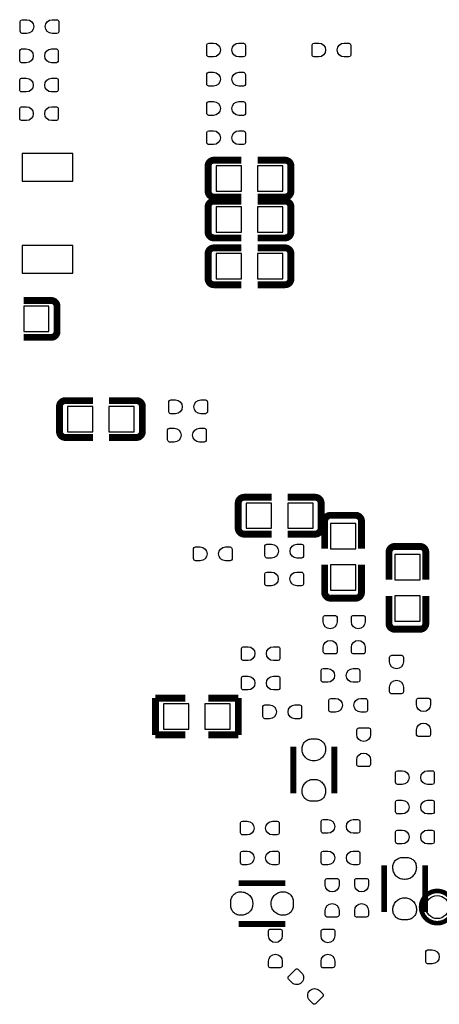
# Model space of a CAD drawing. Extents: x -29.9 to 37.3, y -29.3 to 48.8.
# Tile 4 of 8: x -8.7 to 0.4, y -4.5 to 16.9. Entities that reach past the tile are written whole.
import ezdxf

# ---------------------------------------------------------------- set-up
doc = ezdxf.new("R2010")
doc.units = 0
doc.layers.add('PG_SILKSCREEN_BOTTOM', color=173, linetype='CONTINUOUS')
doc.layers.add('PIN_BOTTOM', color=132, linetype='CONTINUOUS')

msp = doc.modelspace()

# ---------------------------------------------------------------- linework, layer by layer
at = {"layer": 'PG_SILKSCREEN_BOTTOM'}
for points, const_width in [([(-4.455897, 13.862152, 0.414253), (-4.582897, 13.735152)], 0.150012), ([(-2.783103, 13.735152, 0.414253), (-2.910103, 13.862152)], 0.150012), ([(-4.582897, 13.188848, 0.414331), (-4.455897, 13.061848)], 0.150012), ([(-2.910103, 13.061848, 0.414331), (-2.783103, 13.188848)], 0.150012), ([(-4.455897, 12.973152, 0.414253), (-4.582897, 12.846152)], 0.150012), ([(-2.783103, 12.846152, 0.414253), (-2.910103, 12.973152)], 0.150012), ([(-4.582897, 12.299848, 0.414331), (-4.455897, 12.172848)], 0.150012), ([(-2.910103, 12.172848, 0.414331), (-2.783103, 12.299848)], 0.150012), ([(-4.455897, 11.957152, 0.414253), (-4.582897, 11.830152)], 0.150012), ([(-2.783103, 11.830152, 0.414253), (-2.910103, 11.957152)], 0.150012), ([(-4.582897, 11.283848, 0.414331), (-4.455897, 11.156848)], 0.150012), ([(-2.910103, 11.156848, 0.414331), (-2.783103, 11.283848)], 0.150012), ([(-7.863103, 10.687152, 0.414331), (-7.990103, 10.814152)], 0.150012), ([(-7.990103, 10.013848, 0.414253), (-7.863103, 10.140848)], 0.150012), ([(-7.68289, 8.638997, 0.414331), (-7.80989, 8.511997)], 0.150012), ([(-6.010097, 8.511997, 0.414331), (-6.137097, 8.638997)], 0.150012), ([(-7.80989, 7.965694, 0.414253), (-7.68289, 7.838694)], 0.150012), ([(-6.137097, 7.838694, 0.414253), (-6.010097, 7.965694)], 0.150012), ([(-3.800907, 6.539992, 0.414331), (-3.927907, 6.412992)], 0.150012), ([(-2.128114, 6.412992, 0.414331), (-2.255114, 6.539992)], 0.150012), ([(-1.924152, 6.147537, 0.414253), (-2.051152, 6.020537)], 0.150012), ([(-1.250848, 6.020537, 0.414331), (-1.377848, 6.147537)], 0.150012), ([(-3.927907, 5.866689, 0.414253), (-3.800907, 5.739689)], 0.150012), ([(-2.255114, 5.739689, 0.414253), (-2.128114, 5.866689)], 0.150012), ([(-0.527304, 5.471897, 0.414253), (-0.654304, 5.344897)], 0.150012), ([(0.145999, 5.344897, 0.414331), (0.018999, 5.471897)], 0.150012), ([(-2.051152, 4.474743, 0.414253), (-1.924152, 4.347743)], 0.150012), ([(-1.377848, 4.347743, 0.414331), (-1.250848, 4.474743)], 0.150012), ([(-0.654304, 3.799103, 0.414253), (-0.527304, 3.672103)], 0.150012), ([(0.018999, 3.672103, 0.414331), (0.145999, 3.799103)], 0.150012), ([(0.743712, -2.3622, 1), (0.043688, -2.3622, 1), (0.743712, -2.3622)], 0.100101)]:
    msp.add_lwpolyline(points, format="xyb", dxfattribs=dict(at, const_width=const_width))
for points, const_width in [([(-4.455897, 13.862152), (-3.858209, 13.862152)], 0.150012), ([(-2.910103, 13.862152), (-3.507689, 13.862152)], 0.150012), ([(-4.582897, 13.735152), (-4.582897, 13.188848)], 0.150012), ([(-2.783103, 13.188848), (-2.783103, 13.735152)], 0.150012), ([(-4.455897, 13.061848), (-3.858209, 13.061848)], 0.150012), ([(-4.455897, 12.973152), (-3.858209, 12.973152)], 0.150012), ([(-2.910103, 13.061848), (-3.507689, 13.061848)], 0.150012), ([(-2.910103, 12.973152), (-3.507689, 12.973152)], 0.150012), ([(-4.582897, 12.846152), (-4.582897, 12.299848)], 0.150012), ([(-2.783103, 12.299848), (-2.783103, 12.846152)], 0.150012), ([(-4.455897, 12.172848), (-3.858209, 12.172848)], 0.150012), ([(-2.910103, 12.172848), (-3.507689, 12.172848)], 0.150012), ([(-4.455897, 11.957152), (-3.858209, 11.957152)], 0.150012), ([(-2.910103, 11.957152), (-3.507689, 11.957152)], 0.150012), ([(-4.582897, 11.830152), (-4.582897, 11.283848)], 0.150012), ([(-2.783103, 11.283848), (-2.783103, 11.830152)], 0.150012), ([(-4.455897, 11.156848), (-3.858209, 11.156848)], 0.150012), ([(-2.910103, 11.156848), (-3.507689, 11.156848)], 0.150012), ([(-7.990103, 10.814152), (-8.587791, 10.814152)], 0.150012), ([(-7.863103, 10.140848), (-7.863103, 10.687152)], 0.150012), ([(-7.990103, 10.013848), (-8.587791, 10.013848)], 0.150012), ([(-7.80989, 8.511997), (-7.80989, 7.965694)], 0.150012), ([(-7.68289, 8.638997), (-7.085305, 8.638997)], 0.150012), ([(-6.137097, 8.638997), (-6.734785, 8.638997)], 0.150012), ([(-6.010097, 7.965694), (-6.010097, 8.511997)], 0.150012), ([(-7.68289, 7.838694), (-7.085305, 7.838694)], 0.150012), ([(-6.137097, 7.838694), (-6.734785, 7.838694)], 0.150012), ([(-3.927907, 6.412992), (-3.927907, 5.866689)], 0.150012), ([(-3.800907, 6.539992), (-3.203321, 6.539992)], 0.150012), ([(-2.255114, 6.539992), (-2.852801, 6.539992)], 0.150012), ([(-2.128114, 5.866689), (-2.128114, 6.412992)], 0.150012), ([(-1.377848, 6.147537), (-1.924152, 6.147537)], 0.150012), ([(-2.051152, 6.020537), (-2.051152, 5.422951)], 0.150012), ([(-1.250848, 6.020537), (-1.250848, 5.422951)], 0.150012), ([(-3.800907, 5.739689), (-3.203321, 5.739689)], 0.150012), ([(-2.255114, 5.739689), (-2.852801, 5.739689)], 0.150012), ([(-0.654304, 5.344897), (-0.654304, 4.747311)], 0.150012), ([(0.018999, 5.471897), (-0.527304, 5.471897)], 0.150012), ([(0.145999, 5.344897), (0.145999, 4.747311)], 0.150012), ([(-2.051152, 4.474743), (-2.051152, 5.072431)], 0.150012), ([(-1.250848, 4.474743), (-1.250848, 5.072431)], 0.150012), ([(-1.924152, 4.347743), (-1.377848, 4.347743)], 0.150012), ([(-0.654304, 3.799103), (-0.654304, 4.396791)], 0.150012), ([(0.145999, 3.799103), (0.145999, 4.396791)], 0.150012), ([(-0.527304, 3.672103), (0.018999, 3.672103)], 0.150012), ([(-5.725897, 2.177999), (-5.725897, 1.378001)], 0.150089), ([(-5.075911, 2.177999), (-5.725897, 2.177999)], 0.150089), ([(-4.576089, 2.177999), (-3.926103, 2.177999)], 0.150089), ([(-3.926103, 2.177999), (-3.926103, 1.378001)], 0.150089), ([(-5.725897, 1.378001), (-5.075911, 1.378001)], 0.150089), ([(-3.926103, 1.378001), (-4.576089, 1.378001)], 0.150089), ([(-2.7305, 1.121004), (-2.7305, 0.105004)], 0.127), ([(-1.8415, 0.105004), (-1.8415, 1.121004)], 0.127), ([(-0.758698, -1.453896), (-0.758698, -2.469896)], 0.127), ([(0.130302, -2.469896), (0.130302, -1.453896)], 0.127), ([(-2.904109, -1.8415), (-3.920109, -1.8415)], 0.127), ([(-3.920109, -2.7305), (-2.904109, -2.7305)], 0.127)]:
    msp.add_lwpolyline(points, dxfattribs=dict(at, const_width=const_width))
at = {"layer": 'PIN_BOTTOM'}
for points in [[(-8.518525, 16.614089), (-8.620125, 16.614089, -0.375947), (-8.662518, 16.662502), (-8.662518, 16.878402, -0.364938), (-8.620125, 16.914114), (-8.518525, 16.914114, -0.999502)], [(-7.96831, 16.914114), (-7.86671, 16.914114, -0.375947), (-7.824318, 16.865702), (-7.824318, 16.649802, -0.364938), (-7.86671, 16.614089), (-7.96831, 16.614089, -0.999502)], [(-8.53026, 15.978886), (-8.63186, 15.978886, -0.375947), (-8.674252, 16.027298), (-8.674252, 16.243198, -0.364938), (-8.63186, 16.278911), (-8.53026, 16.278911, -0.999502)], [(-7.980045, 16.278911), (-7.878445, 16.278911, -0.375947), (-7.836052, 16.230498), (-7.836052, 16.014598, -0.364938), (-7.878445, 15.978886), (-7.980045, 15.978886, -0.999502)], [(-4.46626, 16.105886), (-4.56786, 16.105886, -0.375947), (-4.610252, 16.154298), (-4.610252, 16.370198, -0.364938), (-4.56786, 16.405911), (-4.46626, 16.405911, -0.999502)], [(-3.916045, 16.405911), (-3.814445, 16.405911, -0.375947), (-3.772052, 16.357498), (-3.772052, 16.141598, -0.364938), (-3.814445, 16.105886), (-3.916045, 16.105886, -0.999502)], [(-2.180107, 16.105988), (-2.281707, 16.105988, -0.375947), (-2.3241, 16.1544), (-2.3241, 16.3703, -0.364938), (-2.281707, 16.406012), (-2.180107, 16.406012, -0.999502)], [(-1.629893, 16.406012), (-1.528293, 16.406012, -0.375947), (-1.4859, 16.3576), (-1.4859, 16.1417, -0.364938), (-1.528293, 16.105988), (-1.629893, 16.105988, -0.999502)], [(-8.53026, 15.343886), (-8.63186, 15.343886, -0.375947), (-8.674252, 15.392298), (-8.674252, 15.608198, -0.364938), (-8.63186, 15.643911), (-8.53026, 15.643911, -0.999502)], [(-7.980045, 15.643911), (-7.878445, 15.643911, -0.375947), (-7.836052, 15.595498), (-7.836052, 15.379598, -0.364938), (-7.878445, 15.343886), (-7.980045, 15.343886, -0.999502)], [(-4.465955, 15.471089), (-4.567555, 15.471089, -0.375947), (-4.609948, 15.519502), (-4.609948, 15.735402, -0.364938), (-4.567555, 15.771114), (-4.465955, 15.771114, -0.999502)], [(-3.91574, 15.771114), (-3.81414, 15.771114, -0.375947), (-3.771748, 15.722702), (-3.771748, 15.506802, -0.364938), (-3.81414, 15.471089), (-3.91574, 15.471089, -0.999502)], [(-8.529955, 14.722577), (-8.631555, 14.722577, -0.375947), (-8.673948, 14.770989), (-8.673948, 14.986889, -0.364938), (-8.631555, 15.022601), (-8.529955, 15.022601, -0.999502)], [(-7.97974, 15.022601), (-7.87814, 15.022601, -0.375947), (-7.835748, 14.974189), (-7.835748, 14.758289, -0.364938), (-7.87814, 14.722577), (-7.97974, 14.722577, -0.999502)], [(-4.465955, 14.836089), (-4.567555, 14.836089, -0.375947), (-4.609948, 14.884502), (-4.609948, 15.100402, -0.364938), (-4.567555, 15.136114), (-4.465955, 15.136114, -0.999502)], [(-3.91574, 15.136114), (-3.81414, 15.136114, -0.375947), (-3.771748, 15.087702), (-3.771748, 14.871802, -0.364938), (-3.81414, 14.836089), (-3.91574, 14.836089, -0.999502)], [(-4.46626, 14.200886), (-4.56786, 14.200886, -0.375947), (-4.610252, 14.249298), (-4.610252, 14.465198, -0.364938), (-4.56786, 14.500911), (-4.46626, 14.500911, -0.999502)], [(-3.916045, 14.500911), (-3.814445, 14.500911, -0.375947), (-3.772052, 14.452498), (-3.772052, 14.236598, -0.364938), (-3.814445, 14.200886), (-3.916045, 14.200886, -0.999502)], [(-5.293208, 8.354822), (-5.394808, 8.354822, -0.375947), (-5.4372, 8.403234), (-5.4372, 8.619134, -0.364938), (-5.394808, 8.654847), (-5.293208, 8.654847, -0.999502)], [(-4.742993, 8.654847), (-4.641393, 8.654847, -0.375947), (-4.599, 8.606434), (-4.599, 8.390534, -0.364938), (-4.641393, 8.354822), (-4.742993, 8.354822, -0.999502)], [(-5.318277, 7.739558), (-5.419877, 7.739558, -0.375947), (-5.46227, 7.78797), (-5.46227, 8.00387, -0.364938), (-5.419877, 8.039583), (-5.318277, 8.039583, -0.999502)], [(-4.768063, 8.039583), (-4.666463, 8.039583, -0.375947), (-4.62407, 7.99117), (-4.62407, 7.77527, -0.364938), (-4.666463, 7.739558), (-4.768063, 7.739558, -0.999502)], [(-4.755109, 5.159985), (-4.856709, 5.159985, -0.375947), (-4.899101, 5.208397), (-4.899101, 5.424297, -0.364938), (-4.856709, 5.460009), (-4.755109, 5.460009, -0.999502)], [(-4.204894, 5.460009), (-4.103294, 5.460009, -0.375947), (-4.060901, 5.411597), (-4.060901, 5.195697, -0.364938), (-4.103294, 5.159985), (-4.204894, 5.159985, -0.999502)], [(-3.203118, 5.219979), (-3.304718, 5.219979, -0.375947), (-3.34711, 5.268392), (-3.34711, 5.484292, -0.364938), (-3.304718, 5.520004), (-3.203118, 5.520004, -0.999502)], [(-2.652903, 5.520004), (-2.551303, 5.520004, -0.375947), (-2.50891, 5.471592), (-2.50891, 5.255692, -0.364938), (-2.551303, 5.219979), (-2.652903, 5.219979, -0.999502)], [(-3.207309, 4.61579), (-3.308909, 4.61579, -0.375947), (-3.351301, 4.664202), (-3.351301, 4.880102, -0.364938), (-3.308909, 4.915814), (-3.207309, 4.915814, -0.999502)], [(-2.657094, 4.915814), (-2.555494, 4.915814, -0.375947), (-2.513101, 4.867402), (-2.513101, 4.651502, -0.364938), (-2.555494, 4.61579), (-2.657094, 4.61579, -0.999502)], [(-2.080412, 3.831107), (-2.080412, 3.932707, -0.375947), (-2.032, 3.9751), (-1.8161, 3.9751, -0.364938), (-1.780388, 3.932707), (-1.780388, 3.831107, -0.999502)], [(-1.470812, 3.831107), (-1.470812, 3.932707, -0.375947), (-1.4224, 3.9751), (-1.2065, 3.9751, -0.364938), (-1.170788, 3.932707), (-1.170788, 3.831107, -0.999502)], [(-1.780388, 3.280893), (-1.780388, 3.179293, -0.375947), (-1.8288, 3.1369), (-2.0447, 3.1369, -0.364938), (-2.080412, 3.179293), (-2.080412, 3.280893, -0.999502)], [(-1.170788, 3.280893), (-1.170788, 3.179293, -0.375947), (-1.2192, 3.1369), (-1.4351, 3.1369, -0.364938), (-1.470812, 3.179293), (-1.470812, 3.280893, -0.999502)], [(-3.715715, 2.992984), (-3.817315, 2.992984, -0.375947), (-3.859708, 3.041396), (-3.859708, 3.257296, -0.364938), (-3.817315, 3.293008), (-3.715715, 3.293008, -0.999502)], [(-3.1655, 3.293008), (-3.0639, 3.293008, -0.375947), (-3.021508, 3.244596), (-3.021508, 3.028696, -0.364938), (-3.0639, 2.992984), (-3.1655, 2.992984, -0.999502)], [(-0.640004, 2.96512), (-0.640004, 3.06672, -0.375947), (-0.591591, 3.109112), (-0.375691, 3.109112, -0.364938), (-0.339979, 3.06672), (-0.339979, 2.96512, -0.999502)], [(-1.983715, 2.520975), (-2.085315, 2.520975, -0.375947), (-2.127707, 2.569388), (-2.127707, 2.785288, -0.364938), (-2.085315, 2.821), (-1.983715, 2.821, -0.999502)], [(-1.4335, 2.821), (-1.3319, 2.821, -0.375947), (-1.289507, 2.772588), (-1.289507, 2.556688, -0.364938), (-1.3319, 2.520975), (-1.4335, 2.520975, -0.999502)], [(-3.715715, 2.353589), (-3.817315, 2.353589, -0.375947), (-3.859708, 2.402002), (-3.859708, 2.617902, -0.364938), (-3.817315, 2.653614), (-3.715715, 2.653614, -0.999502)], [(-3.1655, 2.653614), (-3.0639, 2.653614, -0.375947), (-3.021508, 2.605202), (-3.021508, 2.389302, -0.364938), (-3.0639, 2.353589), (-3.1655, 2.353589, -0.999502)], [(-0.339979, 2.414905), (-0.339979, 2.313305, -0.375947), (-0.388391, 2.270912), (-0.604291, 2.270912, -0.364938), (-0.640004, 2.313305), (-0.640004, 2.414905, -0.999502)], [(-1.816506, 1.870989), (-1.918106, 1.870989, -0.375947), (-1.960499, 1.919402), (-1.960499, 2.135302, -0.364938), (-1.918106, 2.171014), (-1.816506, 2.171014, -0.999502)], [(-1.266292, 2.171014), (-1.164692, 2.171014, -0.375947), (-1.122299, 2.122602), (-1.122299, 1.906702, -0.364938), (-1.164692, 1.870989), (-1.266292, 1.870989, -0.999502)], [(-0.053619, 2.034515), (-0.053619, 2.136115, -0.375947), (-0.005207, 2.178507), (0.210693, 2.178507, -0.364938), (0.246405, 2.136115), (0.246405, 2.034515, -0.999502)], [(-3.246907, 1.729588), (-3.348507, 1.729588, -0.375947), (-3.3909, 1.778), (-3.3909, 1.9939, -0.364938), (-3.348507, 2.029612), (-3.246907, 2.029612, -0.999502)], [(-2.696693, 2.029612), (-2.595093, 2.029612, -0.375947), (-2.5527, 1.9812), (-2.5527, 1.7653, -0.364938), (-2.595093, 1.729588), (-2.696693, 1.729588, -0.999502)], [(-1.353617, 1.384503), (-1.353617, 1.486103, -0.375947), (-1.305204, 1.528496), (-1.089304, 1.528496, -0.364938), (-1.053592, 1.486103), (-1.053592, 1.384503, -0.999502)], [(0.246405, 1.4843), (0.246405, 1.3827, -0.375947), (0.197993, 1.340307), (-0.017907, 1.340307, -0.364938), (-0.053619, 1.3827), (-0.053619, 1.4843, -0.999502)], [(-1.053592, 0.834288), (-1.053592, 0.732688, -0.375947), (-1.102004, 0.690296), (-1.317904, 0.690296, -0.364938), (-1.353617, 0.732688), (-1.353617, 0.834288, -0.999502)], [(-0.3651, 0.299999), (-0.4667, 0.299999, -0.375947), (-0.509092, 0.348412), (-0.509092, 0.564312, -0.364938), (-0.4667, 0.600024), (-0.3651, 0.600024, -0.999502)], [(0.185115, 0.600024), (0.286715, 0.600024, -0.375947), (0.329108, 0.551612), (0.329108, 0.335712, -0.364938), (0.286715, 0.299999), (0.185115, 0.299999, -0.999502)], [(-0.3651, -0.340004), (-0.4667, -0.340004, -0.375947), (-0.509092, -0.291592), (-0.509092, -0.075692, -0.364938), (-0.4667, -0.03998), (-0.3651, -0.03998, -0.999502)], [(0.185115, -0.03998), (0.286715, -0.03998, -0.375947), (0.329108, -0.088392), (0.329108, -0.304292, -0.364938), (0.286715, -0.340004), (0.185115, -0.340004, -0.999502)], [(-3.732809, -0.795325), (-3.834409, -0.795325, -0.375947), (-3.876802, -0.746912), (-3.876802, -0.531012, -0.364938), (-3.834409, -0.4953), (-3.732809, -0.4953, -0.999502)], [(-3.182595, -0.4953), (-3.080995, -0.4953, -0.375947), (-3.038602, -0.543712), (-3.038602, -0.759612, -0.364938), (-3.080995, -0.795325), (-3.182595, -0.795325, -0.999502)], [(-1.980311, -0.759612), (-2.081911, -0.759612, -0.375947), (-2.124304, -0.7112), (-2.124304, -0.4953, -0.364938), (-2.081911, -0.459588), (-1.980311, -0.459588, -0.999502)], [(-1.430096, -0.459588), (-1.328496, -0.459588, -0.375947), (-1.286104, -0.508), (-1.286104, -0.7239, -0.364938), (-1.328496, -0.759612), (-1.430096, -0.759612, -0.999502)], [(-0.3651, -0.990016), (-0.4667, -0.990016, -0.375947), (-0.509092, -0.941603), (-0.509092, -0.725703, -0.364938), (-0.4667, -0.689991), (-0.3651, -0.689991, -0.999502)], [(0.185115, -0.689991), (0.286715, -0.689991, -0.375947), (0.329108, -0.738403), (0.329108, -0.954303, -0.364938), (0.286715, -0.990016), (0.185115, -0.990016, -0.999502)], [(-3.732809, -1.445311), (-3.834409, -1.445311, -0.375947), (-3.876802, -1.396898), (-3.876802, -1.180998, -0.364938), (-3.834409, -1.145286), (-3.732809, -1.145286, -0.999502)], [(-3.182595, -1.145286), (-3.080995, -1.145286, -0.375947), (-3.038602, -1.193698), (-3.038602, -1.409598, -0.364938), (-3.080995, -1.445311), (-3.182595, -1.445311, -0.999502)], [(-1.980311, -1.445412), (-2.081911, -1.445412, -0.375947), (-2.124304, -1.397), (-2.124304, -1.1811, -0.364938), (-2.081911, -1.145388), (-1.980311, -1.145388, -0.999502)], [(-1.430096, -1.145388), (-1.328496, -1.145388, -0.375947), (-1.286104, -1.1938), (-1.286104, -1.4097, -0.364938), (-1.328496, -1.445412), (-1.430096, -1.445412, -0.999502)], [(-2.038121, -1.883893), (-2.038121, -1.782293, -0.375947), (-1.989709, -1.7399), (-1.773809, -1.7399, -0.364938), (-1.738097, -1.782293), (-1.738097, -1.883893, -0.999502)], [(-1.398016, -1.883893), (-1.398016, -1.782293, -0.375947), (-1.349604, -1.7399), (-1.133704, -1.7399, -0.364938), (-1.097991, -1.782293), (-1.097991, -1.883893, -0.999502)], [(-1.738097, -2.434107), (-1.738097, -2.535707, -0.375947), (-1.786509, -2.5781), (-2.002409, -2.5781, -0.364938), (-2.038121, -2.535707), (-2.038121, -2.434107, -0.999502)], [(-1.097991, -2.434107), (-1.097991, -2.535707, -0.375947), (-1.146404, -2.5781), (-1.362304, -2.5781, -0.364938), (-1.398016, -2.535707), (-1.398016, -2.434107, -0.999502)], [(-3.271012, -2.984881), (-3.271012, -2.883281, -0.375947), (-3.2226, -2.840888), (-3.0067, -2.840888, -0.364938), (-2.970987, -2.883281), (-2.970987, -2.984881, -0.999502)], [(-2.13012, -2.986989), (-2.13012, -2.885389, -0.375947), (-2.081708, -2.842997), (-1.865808, -2.842997, -0.364938), (-1.830095, -2.885389), (-1.830095, -2.986989, -0.999502)], [(-2.970987, -3.535096), (-2.970987, -3.636696, -0.375947), (-3.0194, -3.679088), (-3.2353, -3.679088, -0.364938), (-3.271012, -3.636696), (-3.271012, -3.535096, -0.999502)], [(-1.830095, -3.537204), (-1.830095, -3.638804, -0.375947), (-1.878508, -3.681197), (-2.094408, -3.681197, -0.364938), (-2.13012, -3.638804), (-2.13012, -3.537204, -0.999502)], [(0.286893, -3.593008), (0.185293, -3.593008, -0.375947), (0.1429, -3.544595), (0.1429, -3.328695, -0.364938), (0.185293, -3.292983), (0.286893, -3.292983, -0.999502)], [(-2.764434, -4.000932), (-2.836266, -3.929075, -0.375993), (-2.831998, -3.864864), (-2.679344, -3.71221, -0.364888), (-2.624125, -3.716934), (-2.552268, -3.788766, -0.999516)], [(-2.163166, -4.177868), (-2.091334, -4.249725, -0.375993), (-2.095602, -4.313936), (-2.248256, -4.46659, -0.364888), (-2.303475, -4.461866), (-2.375332, -4.390034, -0.999516)]]:
    msp.add_lwpolyline(points, format="xyb", close=True, dxfattribs=at)
for points in [[(-8.61996, 14.009954), (-8.61996, 13.410057), (-7.519861, 13.410057), (-7.519861, 14.009954)], [(-4.408043, 13.736803), (-4.408043, 13.186893), (-3.858133, 13.186893), (-3.858133, 13.736803)], [(-3.507867, 13.736803), (-3.507867, 13.186893), (-2.957957, 13.186893), (-2.957957, 13.736803)], [(-4.408043, 12.847803), (-4.408043, 12.297893), (-3.858133, 12.297893), (-3.858133, 12.847803)], [(-3.507867, 12.847803), (-3.507867, 12.297893), (-2.957957, 12.297893), (-2.957957, 12.847803)], [(-8.61996, 12.009958), (-8.61996, 11.410061), (-7.519861, 11.410061), (-7.519861, 12.009958)], [(-4.408043, 11.831803), (-4.408043, 11.281893), (-3.858133, 11.281893), (-3.858133, 11.831803)], [(-3.507867, 11.831803), (-3.507867, 11.281893), (-2.957957, 11.281893), (-2.957957, 11.831803)], [(-8.037957, 10.139197), (-8.037957, 10.689107), (-8.587867, 10.689107), (-8.587867, 10.139197)], [(-7.085127, 7.964043), (-7.085127, 8.513953), (-7.635037, 8.513953), (-7.635037, 7.964043)], [(-6.184951, 7.964043), (-6.184951, 8.513953), (-6.734861, 8.513953), (-6.734861, 7.964043)], [(-3.203143, 5.865038), (-3.203143, 6.414948), (-3.753053, 6.414948), (-3.753053, 5.865038)], [(-2.302967, 5.865038), (-2.302967, 6.414948), (-2.852877, 6.414948), (-2.852877, 5.865038)], [(-1.925803, 5.422773), (-1.375893, 5.422773), (-1.375893, 5.972683), (-1.925803, 5.972683)], [(-0.528955, 4.747133), (0.020955, 4.747133), (0.020955, 5.297043), (-0.528955, 5.297043)], [(-1.925803, 4.522597), (-1.375893, 4.522597), (-1.375893, 5.072507), (-1.925803, 5.072507)], [(-0.528955, 3.846957), (0.020955, 3.846957), (0.020955, 4.396867), (-0.528955, 4.396867)], [(-5.001133, 1.503045), (-5.001133, 2.052955), (-5.551043, 2.052955), (-5.551043, 1.503045)], [(-4.100957, 1.503045), (-4.100957, 2.052955), (-4.650867, 2.052955), (-4.650867, 1.503045)], [(-2.032305, 1.095502), (-2.031009, 1.071397), (-2.032305, 1.047496), (-2.035302, 1.023696), (-2.040611, 0.999998), (-2.048307, 0.977214), (-2.057705, 0.955091), (-2.069109, 0.934009), (-2.082292, 0.913892), (-2.097507, 0.895096), (-2.113991, 0.877595), (-2.132305, 0.861898), (-2.151888, 0.847903), (-2.174697, 0.836498), (-2.198599, 0.827303), (-2.223287, 0.820496), (-2.248408, 0.815594), (-2.273808, 0.81341), (-2.299208, 0.81341), (-2.324608, 0.815594), (-2.349805, 0.820496), (-2.374392, 0.827303), (-2.398293, 0.836498), (-2.421103, 0.847903), (-2.440889, 0.86139), (-2.459507, 0.876605), (-2.4765, 0.893597), (-2.491689, 0.912393), (-2.505202, 0.932205), (-2.516607, 0.953592), (-2.526005, 0.97569), (-2.533091, 0.998499), (-2.537993, 1.022096), (-2.540508, 1.045997), (-2.540787, 1.070102), (-2.540991, 1.091997), (-2.538705, 1.113612), (-2.534412, 1.134897), (-2.527808, 1.155497), (-2.518893, 1.175614), (-2.508199, 1.19441), (-2.495499, 1.21191), (-2.481097, 1.228115), (-2.464791, 1.242898), (-2.44729, 1.255598), (-2.428494, 1.266495), (-2.408707, 1.27541), (-2.387905, 1.282192), (-2.366493, 1.286612), (-2.344903, 1.288796), (-2.228291, 1.288796), (-2.207006, 1.286815), (-2.185899, 1.282192), (-2.165401, 1.275613), (-2.145792, 1.267003), (-2.126996, 1.256309), (-2.109495, 1.243914), (-2.093493, 1.22969), (-2.07899, 1.213714), (-2.06629, 1.196391), (-2.055393, 1.177798), (-2.046199, 1.158291), (-2.039391, 1.137996), (-2.034794, 1.116914)], [(-2.539695, 0.130505), (-2.540991, 0.15461), (-2.539695, 0.178511), (-2.536698, 0.202311), (-2.531389, 0.226009), (-2.523693, 0.248793), (-2.514295, 0.270916), (-2.502891, 0.291998), (-2.489708, 0.312115), (-2.474493, 0.330911), (-2.458009, 0.348412), (-2.439695, 0.364109), (-2.420112, 0.378104), (-2.397303, 0.389509), (-2.373401, 0.398704), (-2.348713, 0.405511), (-2.323592, 0.410413), (-2.298192, 0.412598), (-2.272792, 0.412598), (-2.247392, 0.410413), (-2.222195, 0.405511), (-2.197608, 0.398704), (-2.173707, 0.389509), (-2.150897, 0.378104), (-2.131111, 0.364617), (-2.112493, 0.349402), (-2.0955, 0.33241), (-2.080311, 0.313614), (-2.066798, 0.293802), (-2.055393, 0.272415), (-2.045995, 0.250317), (-2.038909, 0.227508), (-2.034007, 0.203911), (-2.031492, 0.18001), (-2.031213, 0.155905), (-2.031009, 0.13401), (-2.033295, 0.112395), (-2.037588, 0.09111), (-2.044192, 0.07051), (-2.053107, 0.050394), (-2.063801, 0.031598), (-2.076501, 0.014097), (-2.090903, -0.002108), (-2.107209, -0.016891), (-2.12471, -0.029591), (-2.143506, -0.040488), (-2.163293, -0.049403), (-2.184095, -0.056185), (-2.205507, -0.060604), (-2.227097, -0.062789), (-2.343709, -0.062789), (-2.364994, -0.060808), (-2.386101, -0.056185), (-2.406599, -0.049606), (-2.426208, -0.040996), (-2.445004, -0.030302), (-2.462505, -0.017907), (-2.478507, -0.003683), (-2.49301, 0.012294), (-2.50571, 0.029616), (-2.516607, 0.048209), (-2.525801, 0.067716), (-2.532609, 0.088011), (-2.537206, 0.109093)], [(-0.060503, -1.479398), (-0.059207, -1.503502), (-0.060503, -1.527404), (-0.0635, -1.551203), (-0.068809, -1.574902), (-0.076505, -1.597685), (-0.085903, -1.619809), (-0.097307, -1.640891), (-0.11049, -1.661008), (-0.125705, -1.679804), (-0.142189, -1.697304), (-0.160503, -1.713001), (-0.180086, -1.726997), (-0.202895, -1.738401), (-0.226797, -1.747596), (-0.251485, -1.754403), (-0.276606, -1.759306), (-0.302006, -1.76149), (-0.327406, -1.76149), (-0.352806, -1.759306), (-0.378003, -1.754403), (-0.40259, -1.747596), (-0.426491, -1.738401), (-0.449301, -1.726997), (-0.469087, -1.713509), (-0.487705, -1.698295), (-0.504698, -1.681302), (-0.519887, -1.662506), (-0.5334, -1.642694), (-0.544805, -1.621307), (-0.554203, -1.599209), (-0.561289, -1.5764), (-0.566191, -1.552804), (-0.568706, -1.528902), (-0.568985, -1.504798), (-0.569189, -1.482903), (-0.566903, -1.461287), (-0.56261, -1.440002), (-0.556006, -1.419403), (-0.547091, -1.399286), (-0.536397, -1.38049), (-0.523697, -1.362989), (-0.509295, -1.346784), (-0.492989, -1.332001), (-0.475488, -1.319301), (-0.456692, -1.308405), (-0.436905, -1.299489), (-0.416103, -1.292708), (-0.394691, -1.288288), (-0.373101, -1.286104), (-0.256489, -1.286104), (-0.235204, -1.288085), (-0.214097, -1.292708), (-0.193599, -1.299286), (-0.17399, -1.307897), (-0.155194, -1.31859), (-0.137693, -1.330985), (-0.121691, -1.345209), (-0.107188, -1.361186), (-0.094488, -1.378509), (-0.083591, -1.397102), (-0.074397, -1.416609), (-0.067589, -1.436903), (-0.062992, -1.457985)], [(-3.894607, -2.032305), (-3.870503, -2.031009), (-3.846601, -2.032305), (-3.822802, -2.035302), (-3.799103, -2.040611), (-3.77632, -2.048307), (-3.754196, -2.057705), (-3.733114, -2.069109), (-3.712997, -2.082292), (-3.694201, -2.097507), (-3.676701, -2.113991), (-3.661004, -2.132305), (-3.647008, -2.151888), (-3.635604, -2.174697), (-3.626409, -2.198599), (-3.619602, -2.223287), (-3.614699, -2.248408), (-3.612515, -2.273808), (-3.612515, -2.299208), (-3.614699, -2.324608), (-3.619602, -2.349805), (-3.626409, -2.374392), (-3.635604, -2.398293), (-3.647008, -2.421103), (-3.660496, -2.440889), (-3.67571, -2.459507), (-3.692703, -2.4765), (-3.711499, -2.491689), (-3.731311, -2.505202), (-3.752698, -2.516607), (-3.774796, -2.526005), (-3.797605, -2.533091), (-3.821201, -2.537993), (-3.845103, -2.540508), (-3.869207, -2.540787), (-3.891102, -2.540991), (-3.912718, -2.538705), (-3.934003, -2.534412), (-3.954602, -2.527808), (-3.974719, -2.518893), (-3.993515, -2.508199), (-4.011016, -2.495499), (-4.027221, -2.481097), (-4.042004, -2.464791), (-4.054704, -2.44729), (-4.0656, -2.428494), (-4.074516, -2.408707), (-4.081297, -2.387905), (-4.085717, -2.366493), (-4.087901, -2.344903), (-4.087901, -2.228291), (-4.08592, -2.207006), (-4.081297, -2.185899), (-4.074719, -2.165401), (-4.066108, -2.145792), (-4.055415, -2.126996), (-4.04302, -2.109495), (-4.028796, -2.093493), (-4.012819, -2.07899), (-3.995496, -2.06629), (-3.976903, -2.055393), (-3.957396, -2.046199), (-3.937102, -2.039391), (-3.91602, -2.034794)], [(-2.929611, -2.539695), (-2.953715, -2.540991), (-2.977617, -2.539695), (-3.001416, -2.536698), (-3.025115, -2.531389), (-3.047898, -2.523693), (-3.070022, -2.514295), (-3.091104, -2.502891), (-3.111221, -2.489708), (-3.130017, -2.474493), (-3.147517, -2.458009), (-3.163214, -2.439695), (-3.17721, -2.420112), (-3.188614, -2.397303), (-3.197809, -2.373401), (-3.204616, -2.348713), (-3.209519, -2.323592), (-3.211703, -2.298192), (-3.211703, -2.272792), (-3.209519, -2.247392), (-3.204616, -2.222195), (-3.197809, -2.197608), (-3.188614, -2.173707), (-3.17721, -2.150897), (-3.163722, -2.131111), (-3.148508, -2.112493), (-3.131515, -2.0955), (-3.112719, -2.080311), (-3.092907, -2.066798), (-3.07152, -2.055393), (-3.049422, -2.045995), (-3.026613, -2.038909), (-3.003017, -2.034007), (-2.979115, -2.031492), (-2.955011, -2.031213), (-2.933116, -2.031009), (-2.9115, -2.033295), (-2.890215, -2.037588), (-2.869616, -2.044192), (-2.849499, -2.053107), (-2.830703, -2.063801), (-2.813202, -2.076501), (-2.796997, -2.090903), (-2.782214, -2.107209), (-2.769514, -2.12471), (-2.758618, -2.143506), (-2.749702, -2.163293), (-2.742921, -2.184095), (-2.738501, -2.205507), (-2.736317, -2.227097), (-2.736317, -2.343709), (-2.738298, -2.364994), (-2.742921, -2.386101), (-2.749499, -2.406599), (-2.75811, -2.426208), (-2.768803, -2.445004), (-2.781198, -2.462505), (-2.795422, -2.478507), (-2.811399, -2.49301), (-2.828722, -2.50571), (-2.847315, -2.516607), (-2.866822, -2.525801), (-2.887116, -2.532609), (-2.908198, -2.537206)], [(-0.567893, -2.444394), (-0.569189, -2.42029), (-0.567893, -2.396388), (-0.564896, -2.372589), (-0.559587, -2.34889), (-0.551891, -2.326107), (-0.542493, -2.303983), (-0.531089, -2.282901), (-0.517906, -2.262784), (-0.502691, -2.243988), (-0.486207, -2.226488), (-0.467893, -2.210791), (-0.44831, -2.196795), (-0.425501, -2.185391), (-0.401599, -2.176196), (-0.376911, -2.169389), (-0.35179, -2.164486), (-0.32639, -2.162302), (-0.30099, -2.162302), (-0.27559, -2.164486), (-0.250393, -2.169389), (-0.225806, -2.176196), (-0.201905, -2.185391), (-0.179095, -2.196795), (-0.159309, -2.210283), (-0.140691, -2.225497), (-0.123698, -2.24249), (-0.108509, -2.261286), (-0.094996, -2.281098), (-0.083591, -2.302485), (-0.074193, -2.324583), (-0.067107, -2.347392), (-0.062205, -2.370988), (-0.05969, -2.39489), (-0.059411, -2.418994), (-0.059207, -2.440889), (-0.061493, -2.462505), (-0.065786, -2.48379), (-0.07239, -2.504389), (-0.081305, -2.524506), (-0.091999, -2.543302), (-0.104699, -2.560803), (-0.119101, -2.577008), (-0.135407, -2.591791), (-0.152908, -2.604491), (-0.171704, -2.615387), (-0.191491, -2.624303), (-0.212293, -2.631084), (-0.233705, -2.635504), (-0.255295, -2.637688), (-0.371907, -2.637688), (-0.393192, -2.635707), (-0.414299, -2.631084), (-0.434797, -2.624506), (-0.454406, -2.615895), (-0.473202, -2.605202), (-0.490703, -2.592807), (-0.506705, -2.578583), (-0.521208, -2.562606), (-0.533908, -2.545283), (-0.544805, -2.52669), (-0.553999, -2.507183), (-0.560807, -2.486889), (-0.565404, -2.465807)]]:
    msp.add_lwpolyline(points, close=True, dxfattribs=at)
msp.add_circle((0.3937, -2.3622), 0.249999, dxfattribs=at)

doc.saveas('drawing.dxf')
